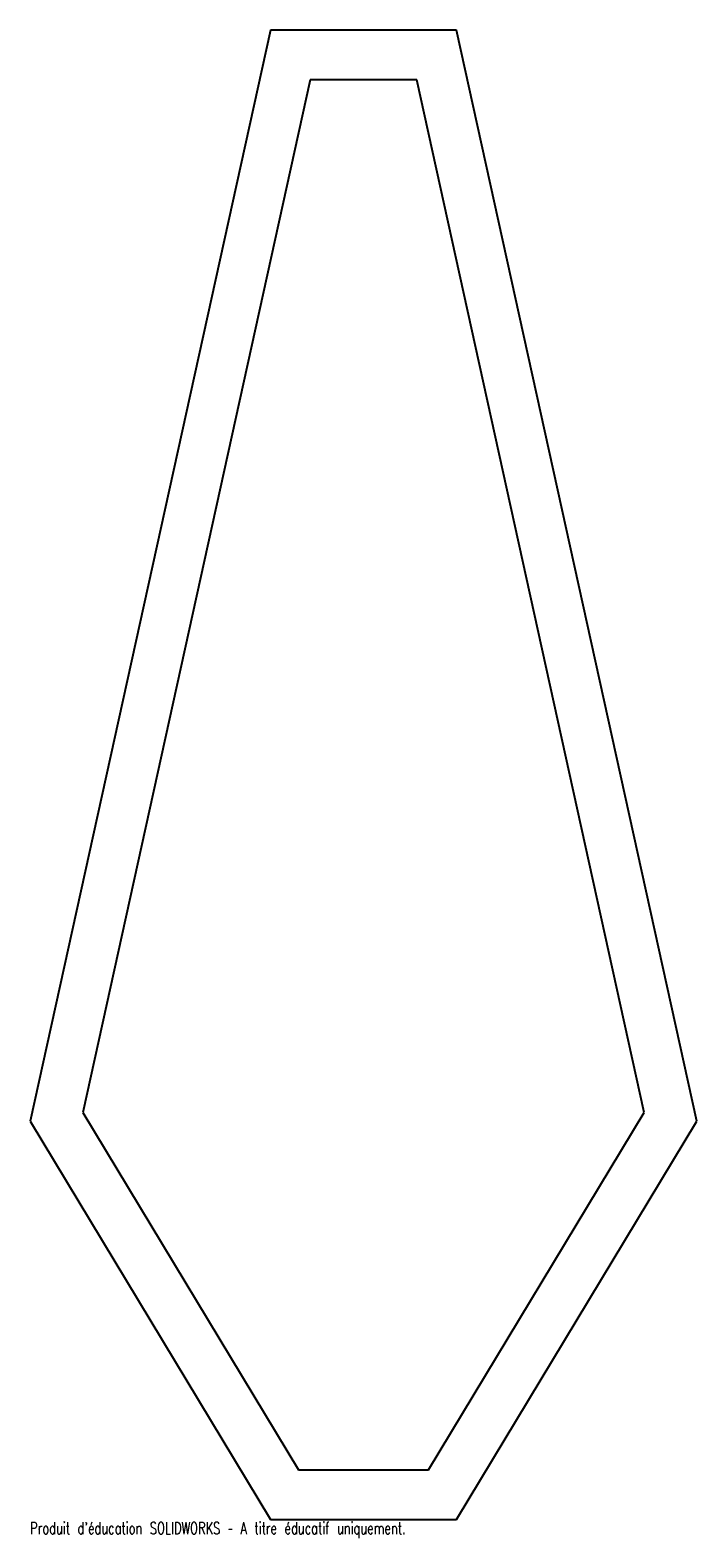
# Model space of a CAD drawing. Header units: millimetres. Extents: x -134 to 134, y -607 to 0.
import ezdxf

# ---------------------------------------------------------------- set-up
doc = ezdxf.new("R2010")
doc.units = ezdxf.units.MM
doc.styles.add('SLDTEXTSTYLE0', font='TXT', dxfattribs={"width": 0.7, "bigfont": 'bigfont'})

msp = doc.modelspace()

# ---------------------------------------------------------------- linework, layer by layer
at = {"color": 7, "linetype": 'Continuous', "lineweight": 25}
for p, q in [((-37.5, 0), (-134.36, -439.45)), ((37.5, 0), (-37.5, 0)), ((134.36, -439.45), (37.5, 0)), ((-21.43, -20), (-113.11, -435.96)), ((21.43, -20), (-21.43, -20)), ((113.11, -435.96), (21.43, -20)), ((-113.11, -435.96), (-26.21, -580)), ((26.21, -580), (113.11, -435.96)), ((-134.36, -439.45), (-37.5, -600)), ((37.5, -600), (134.36, -439.45)), ((-26.21, -580), (26.21, -580)), ((-37.5, -600), (37.5, -600))]:
    msp.add_line(p, q, dxfattribs=at)

# ---------------------------------------------------------------- texts
at = {"color": 7, "linetype": 'Continuous', "insert": (-134.36, -601.02), "char_height": 4.8336, "attachment_point": 1, "style": 'SLDTEXTSTYLE0'}
msp.add_mtext("Produit d'éducation SOLIDWORKS – A titre éducatif uniquement.", dxfattribs=at)

doc.saveas('drawing.dxf')
